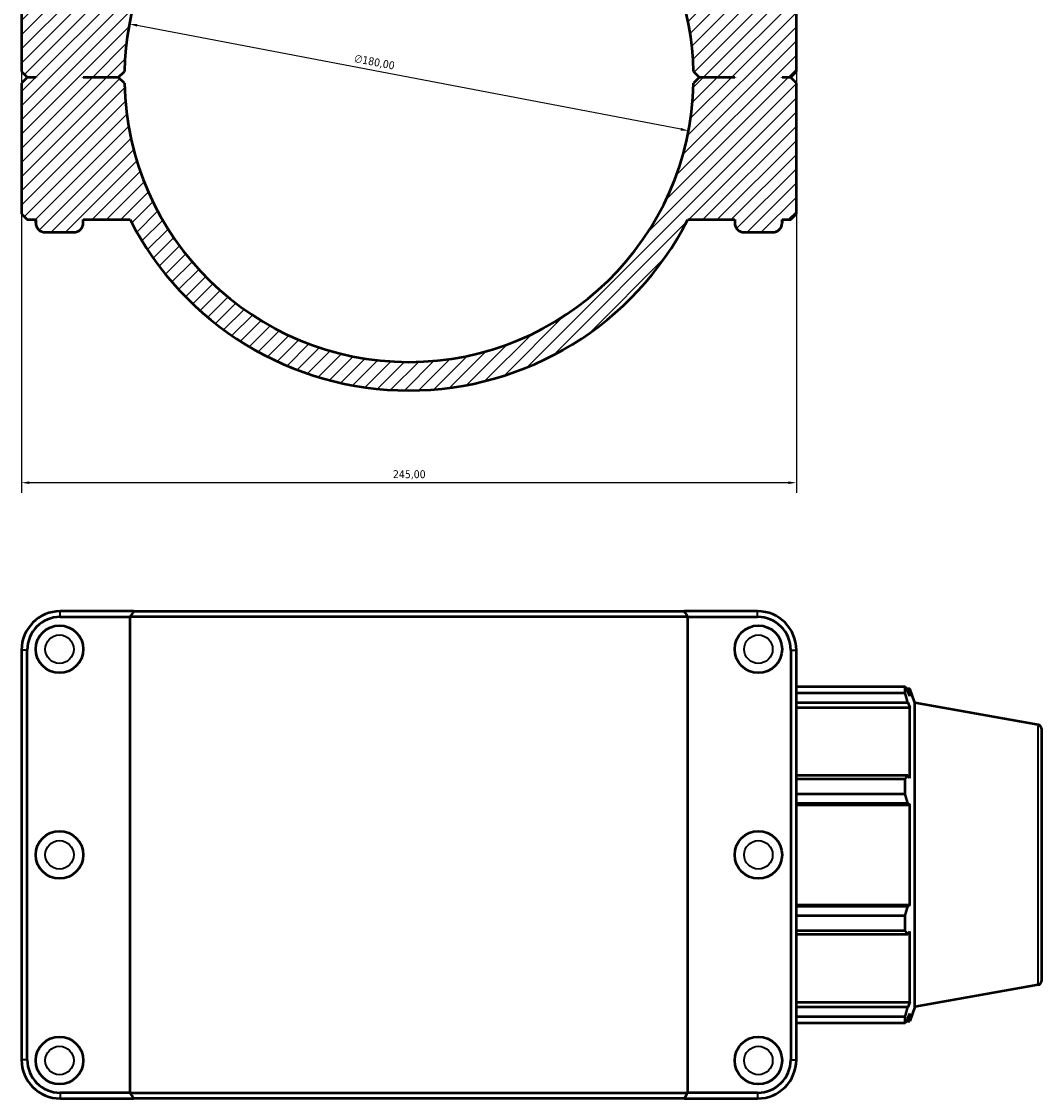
# Model space of a CAD drawing. Header units: millimetres. Extents: x 0 to 1075, y -44 to 1487.
# Tile 6 of 8: x 304 to 627, y 785 to 1125. Entities that reach past the tile are written whole.
import ezdxf

# ---------------------------------------------------------------- set-up
doc = ezdxf.new("R2010")
doc.units = ezdxf.units.MM
for name, color, linetype, lineweight in [('Dimension (ISO)', 7, 'Continuous', 25), ('Hatch (ISO)', 7, 'Continuous', 18), ('Visible (ISO)', 7, 'Continuous', 50), ('Visible Narrow (ISO)', 7, 'Continuous', 35)]:
    doc.layers.add(name, color=color, linetype=linetype, lineweight=lineweight)
doc.styles.add('Note Text (ISO)', font='tahoma.ttf')
doc.dimstyles.new('Default (ISO)', dxfattribs={"dimtxt": 2.5, "dimasz": 2.5, "dimexe": 3.175, "dimexo": 0, "dimgap": 0.762, "dimtad": 1, "dimrnd": 1e-08, "dimzin": 0, "dimtxsty": 'Note Text (ISO)', "dimcen": 0.09, "dimdle": 10, "dimclrd": 256, "dimclre": 256, "dimclrt": 256, "dimazin": 0, "dimtfac": 1.40208, "dimtmove": 0, "dimatfit": 3, "dimfxl": 1, "dimtolj": 1, "dimtzin": 0, "dimlwd": -1, "dimlwe": -1, "dimarcsym": 0})

# ---------------------------------------------------------------- blocks, each defined once
blk = doc.blocks.new('*D7')
at = {"layer": 'Defpoints', "color": 0, "transparency": 16777216}
for p in [(338.13, 1124.66), (514.94, 1090.89)]:
    blk.add_point(p, dxfattribs=at)
at = {"layer": 'Dimension (ISO)', "transparency": 16777216}
blk.add_line((512.48, 1091.36), (340.58, 1124.19), dxfattribs=at)
blk.add_arc((426.53, 1107.78), 90, 106.1271, 171.2073, dxfattribs=at)
for points in [[(340.66, 1124.6), (340.5, 1123.78), (338.13, 1124.66)], [(512.56, 1091.77), (512.4, 1090.95), (514.94, 1090.89)]]:
    blk.add_solid(points, dxfattribs=at)
at = {"layer": 'Dimension (ISO)', "color": 232, "true_color": 0xca0064, "transparency": 16777216, "insert": (409.56, 1115.07), "char_height": 2.5, "attachment_point": 1, "rotation": 349.1861, "style": 'Note Text (ISO)'}
blk.add_mtext('\\A1;∅180,00', dxfattribs=at)
blk = doc.blocks.new('*D13')
at = {"layer": 'Defpoints', "color": 0, "transparency": 16777216}
for p in [(304.03, 1109.63), (549.03, 1109.63), (304.03, 979.63)]:
    blk.add_point(p, dxfattribs=at)
at = {"layer": 'Dimension (ISO)', "transparency": 16777216}
for p, q in [((304.03, 1109.63), (304.03, 976.45)), ((549.03, 1109.63), (549.03, 976.45)), ((546.53, 979.63), (306.53, 979.63))]:
    blk.add_line(p, q, dxfattribs=at)
for points in [[(306.53, 980.05), (306.53, 979.21), (304.03, 979.63)], [(546.53, 980.05), (546.53, 979.21), (549.03, 979.63)]]:
    blk.add_solid(points, dxfattribs=at)
at = {"layer": 'Dimension (ISO)', "color": 232, "true_color": 0xca0064, "transparency": 16777216, "insert": (421.48, 983.57), "char_height": 2.5, "attachment_point": 1, "style": 'Note Text (ISO)'}
blk.add_mtext('\\A1;245,00', dxfattribs=at)

msp = doc.modelspace()

# ---------------------------------------------------------------- hatches: boundary and pattern name
at = {"layer": 'Hatch (ISO)'}
h = msp.add_hatch(dxfattribs=at)
h.set_pattern_fill('ANSI31', color=256, scale=25.4, style=0)
h.set_pattern_definition([(45, (0, 0), (-2.245064, 2.245064), [])])
edge = h.paths.add_edge_path()
edge.add_line((304.031, 1109.63), (305.831, 1107.83))
edge.add_line((305.831, 1107.83), (308.531, 1107.83))
edge.add_line((308.531, 1107.83), (308.531, 1107.73))
edge.add_line((308.531, 1107.73), (305.831, 1107.73))
edge.add_line((305.831, 1107.73), (304.031, 1105.93))
edge.add_line((304.031, 1105.93), (304.031, 1064.58))
edge.add_line((304.031, 1064.58), (305.831, 1062.78))
edge.add_line((305.831, 1062.78), (308.531, 1062.78))
edge.add_line((308.531, 1062.78), (308.531, 1061.78))
edge.add_spline(control_points=[(308.531, 1061.78), (308.531, 1061.41), (308.618, 1060.974), (308.901, 1060.29), (309.148, 1059.92), (309.672, 1059.397), (310.041, 1059.15), (310.725, 1058.867), (311.161, 1058.78), (311.531, 1058.78)], knot_values=[0, 0, 0, 0, 0.1110712, 0.1110712, 0.2221435, 0.2221435, 0.3332179, 0.3332179, 0.4442964, 0.4442964, 0.4442964, 0.4442964], degree=3, periodic=0)
edge.add_line((311.531, 1058.78), (320.531, 1058.78))
edge.add_spline(control_points=[(320.531, 1058.78), (320.901, 1058.78), (321.337, 1058.867), (322.021, 1059.15), (322.391, 1059.397), (322.914, 1059.92), (323.161, 1060.29), (323.444, 1060.974), (323.531, 1061.41), (323.531, 1061.78)], knot_values=[-0.4442964, -0.4442964, -0.4442964, -0.4442964, -0.3332179, -0.3332179, -0.2221435, -0.2221435, -0.1110712, -0.1110712, 0, 0, 0, 0], degree=3, periodic=0)
edge.add_line((323.531, 1061.78), (323.531, 1062.78))
edge.add_line((323.531, 1062.78), (338.35, 1062.78))
edge.add_ellipse((426.531, 1107.78), major_axis=(-88.182, -45), ratio=1, start_angle=0, end_angle=125.92862)
edge.add_line((514.713, 1062.78), (529.531, 1062.78))
edge.add_line((529.531, 1062.78), (529.531, 1061.78))
edge.add_spline(control_points=[(529.531, 1061.78), (529.531, 1061.41), (529.618, 1060.974), (529.901, 1060.29), (530.148, 1059.92), (530.672, 1059.397), (531.041, 1059.15), (531.725, 1058.867), (532.161, 1058.78), (532.531, 1058.78)], knot_values=[0, 0, 0, 0, 0.1110712, 0.1110712, 0.2221435, 0.2221435, 0.3332179, 0.3332179, 0.4442964, 0.4442964, 0.4442964, 0.4442964], degree=3, periodic=0)
edge.add_line((532.531, 1058.78), (541.531, 1058.78))
edge.add_spline(control_points=[(541.531, 1058.78), (541.901, 1058.78), (542.337, 1058.867), (543.021, 1059.15), (543.391, 1059.397), (543.914, 1059.92), (544.161, 1060.29), (544.444, 1060.974), (544.531, 1061.41), (544.531, 1061.78)], knot_values=[-0.4442964, -0.4442964, -0.4442964, -0.4442964, -0.3332179, -0.3332179, -0.2221435, -0.2221435, -0.1110712, -0.1110712, 0, 0, 0, 0], degree=3, periodic=0)
edge.add_line((544.531, 1061.78), (544.531, 1062.78))
edge.add_line((544.531, 1062.78), (547.231, 1062.78))
edge.add_line((547.231, 1062.78), (549.031, 1064.58))
edge.add_line((549.031, 1064.58), (549.031, 1105.93))
edge.add_line((549.031, 1105.93), (547.231, 1107.73))
edge.add_line((547.231, 1107.73), (544.531, 1107.73))
edge.add_line((544.531, 1107.73), (544.531, 1107.83))
edge.add_line((544.531, 1107.83), (547.231, 1107.83))
edge.add_line((547.231, 1107.83), (549.031, 1109.63))
edge.add_line((549.031, 1109.63), (549.031, 1150.98))
edge.add_line((549.031, 1150.98), (547.231, 1152.78))
edge.add_line((547.231, 1152.78), (545.638, 1152.78))
edge.add_line((545.638, 1152.78), (545.638, 1157.78))
edge.add_line((545.638, 1157.78), (542.031, 1157.78))
edge.add_line((542.031, 1157.78), (542.031, 1158.98))
edge.add_line((542.031, 1158.98), (540.231, 1160.78))
edge.add_line((540.231, 1160.78), (533.832, 1160.78))
edge.add_line((533.832, 1160.78), (532.031, 1158.98))
edge.add_line((532.031, 1158.98), (532.031, 1157.78))
edge.add_line((532.031, 1157.78), (528.371, 1157.78))
edge.add_line((528.371, 1157.78), (528.371, 1152.78))
edge.add_line((528.371, 1152.78), (514.713, 1152.78))
edge.add_ellipse((426.531, 1107.78), major_axis=(88.182, 45), ratio=1, start_angle=0, end_angle=41.12631)
edge.add_line((463.358, 1199.676), (463.358, 1227.98))
edge.add_line((463.358, 1227.98), (462.458, 1228.88))
edge.add_line((462.458, 1228.88), (497.056, 1228.88))
edge.add_line((497.056, 1228.88), (505.531, 1220.405))
edge.add_line((505.531, 1220.405), (512.674, 1220.405))
edge.add_line((512.674, 1220.405), (512.674, 1213.19))
edge.add_spline(control_points=[(512.674, 1213.19), (512.674, 1213.034), (512.71, 1212.851), (512.829, 1212.564), (512.933, 1212.409), (513.153, 1212.189), (513.308, 1212.085), (513.596, 1211.966), (513.779, 1211.93), (513.934, 1211.93)], knot_values=[-0.1866013, -0.1866013, -0.1866013, -0.1866013, -0.139951, -0.139951, -0.0933007, -0.0933007, -0.0466503, -0.0466503, 0, 0, 0, 0], degree=3, periodic=0)
edge.add_line((513.934, 1211.93), (514.271, 1211.93))
edge.add_spline(control_points=[(514.271, 1211.93), (514.427, 1211.93), (514.61, 1211.966), (514.897, 1212.085), (515.052, 1212.189), (515.272, 1212.409), (515.376, 1212.564), (515.495, 1212.851), (515.531, 1213.034), (515.531, 1213.19)], knot_values=[0, 0, 0, 0, 0.0466503, 0.0466503, 0.0933006, 0.0933006, 0.139951, 0.139951, 0.1866013, 0.1866013, 0.1866013, 0.1866013], degree=3, periodic=0)
edge.add_line((515.531, 1213.19), (515.531, 1217.58))
edge.add_line((515.531, 1217.58), (526.531, 1217.58))
edge.add_line((526.531, 1217.58), (526.531, 1206.28))
edge.add_line((526.531, 1206.28), (532.181, 1206.28))
edge.add_line((532.181, 1206.28), (532.181, 1210.235))
edge.add_line((532.181, 1210.235), (584.878, 1210.235))
edge.add_line((584.878, 1210.235), (586.531, 1214.777))
edge.add_line((586.531, 1214.777), (625.49, 1221.646))
edge.add_spline(control_points=[(625.49, 1221.646), (625.582, 1221.663), (625.674, 1221.69), (625.897, 1221.783), (626.052, 1221.886), (626.272, 1222.106), (626.376, 1222.261), (626.495, 1222.549), (626.531, 1222.732), (626.531, 1222.887)], knot_values=[0.0208059, 0.0208059, 0.0208059, 0.0208059, 0.0466503, 0.0466503, 0.0933006, 0.0933006, 0.139951, 0.139951, 0.1866013, 0.1866013, 0.1866013, 0.1866013], degree=3, periodic=0)
edge.add_line((626.531, 1222.887), (626.531, 1231.28))
edge.add_line((626.531, 1231.28), (609.865, 1228.341))
edge.add_line((609.865, 1228.341), (609.865, 1231.28))
edge.add_line((609.865, 1231.28), (516.531, 1231.28))
edge.add_line((516.531, 1231.28), (516.531, 1237.58))
edge.add_line((516.531, 1237.58), (426.531, 1237.58))
edge.add_line((426.531, 1237.58), (426.531, 1228.88))
edge.add_line((426.531, 1228.88), (451.531, 1228.88))
edge.add_line((451.531, 1228.88), (451.531, 1194.238))
edge.add_ellipse((426.531, 1107.78), major_axis=(25, 86.458), ratio=1, start_angle=287.30536, end_angle=360, ccw=False)
edge.add_line((516.512, 1109.63), (518.331, 1107.83))
edge.add_line((518.331, 1107.83), (529.531, 1107.83))
edge.add_line((529.531, 1107.83), (529.531, 1107.73))
edge.add_line((529.531, 1107.73), (518.331, 1107.73))
edge.add_line((518.331, 1107.73), (516.512, 1105.93))
edge.add_ellipse((426.531, 1107.78), major_axis=(89.981, -1.85), ratio=1, start_angle=182.35553, end_angle=360, ccw=False)
edge.add_line((336.55, 1105.93), (334.731, 1107.73))
edge.add_line((334.731, 1107.73), (323.531, 1107.73))
edge.add_line((323.531, 1107.73), (323.531, 1107.83))
edge.add_line((323.531, 1107.83), (334.731, 1107.83))
edge.add_line((334.731, 1107.83), (336.55, 1109.63))
edge.add_ellipse((426.531, 1107.78), major_axis=(-89.981, 1.85), ratio=1, start_angle=287.30536, end_angle=360, ccw=False)
edge.add_line((401.531, 1194.238), (401.531, 1382.523))
edge.add_line((401.531, 1382.523), (451.531, 1382.523))
edge.add_line((451.531, 1382.523), (451.531, 1296.68))
edge.add_line((451.531, 1296.68), (426.531, 1296.68))
edge.add_line((426.531, 1296.68), (426.531, 1287.98))
edge.add_line((426.531, 1287.98), (516.531, 1287.98))
edge.add_line((516.531, 1287.98), (516.531, 1294.28))
edge.add_line((516.531, 1294.28), (609.865, 1294.28))
edge.add_line((609.865, 1294.28), (609.865, 1297.219))
edge.add_line((609.865, 1297.219), (626.531, 1294.28))
edge.add_line((626.531, 1294.28), (626.531, 1302.673))
edge.add_spline(control_points=[(626.531, 1302.673), (626.531, 1302.828), (626.495, 1303.011), (626.376, 1303.298), (626.272, 1303.454), (626.052, 1303.673), (625.897, 1303.777), (625.674, 1303.87), (625.582, 1303.897), (625.49, 1303.913)], knot_values=[0.5598041, 0.5598041, 0.5598041, 0.5598041, 0.6064544, 0.6064544, 0.6531048, 0.6531048, 0.6997551, 0.6997551, 0.7255995, 0.7255995, 0.7255995, 0.7255995], degree=3, periodic=0)
edge.add_line((625.49, 1303.913), (586.531, 1310.783))
edge.add_line((586.531, 1310.783), (584.878, 1315.325))
edge.add_line((584.878, 1315.325), (532.181, 1315.325))
edge.add_line((532.181, 1315.325), (532.181, 1319.28))
edge.add_line((532.181, 1319.28), (526.531, 1319.28))
edge.add_line((526.531, 1319.28), (526.531, 1307.98))
edge.add_line((526.531, 1307.98), (515.531, 1307.98))
edge.add_line((515.531, 1307.98), (515.531, 1312.37))
edge.add_spline(control_points=[(515.531, 1312.37), (515.531, 1312.525), (515.495, 1312.708), (515.376, 1312.996), (515.272, 1313.151), (515.052, 1313.371), (514.897, 1313.474), (514.61, 1313.593), (514.427, 1313.63), (514.271, 1313.63)], knot_values=[-0.1866013, -0.1866013, -0.1866013, -0.1866013, -0.139951, -0.139951, -0.0933006, -0.0933006, -0.0466503, -0.0466503, 0, 0, 0, 0], degree=3, periodic=0)
edge.add_line((514.271, 1313.63), (513.934, 1313.63))
edge.add_spline(control_points=[(513.934, 1313.63), (513.779, 1313.63), (513.596, 1313.593), (513.308, 1313.474), (513.153, 1313.371), (512.933, 1313.151), (512.829, 1312.996), (512.71, 1312.708), (512.674, 1312.525), (512.674, 1312.37)], knot_values=[0, 0, 0, 0, 0.0466503, 0.0466503, 0.0933007, 0.0933007, 0.139951, 0.139951, 0.1866013, 0.1866013, 0.1866013, 0.1866013], degree=3, periodic=0)
edge.add_line((512.674, 1312.37), (512.674, 1305.155))
edge.add_line((512.674, 1305.155), (505.531, 1305.155))
edge.add_line((505.531, 1305.155), (497.056, 1296.68))
edge.add_line((497.056, 1296.68), (465.532, 1296.68))
edge.add_line((465.532, 1296.68), (474.689, 1305.837))
edge.add_line((474.689, 1305.837), (474.689, 1344.18))
edge.add_line((474.689, 1344.18), (483.187, 1344.18))
edge.add_line((483.187, 1344.18), (483.187, 1382.523))
edge.add_spline(control_points=[(483.187, 1382.523), (483.187, 1384.674), (482.975, 1387.023), (482.06, 1391.623), (481.357, 1393.875), (479.711, 1397.849), (478.616, 1399.938), (476.01, 1403.838), (474.499, 1405.649), (471.457, 1408.691), (469.646, 1410.202), (465.746, 1412.808), (463.656, 1413.903), (459.682, 1415.55), (457.431, 1416.253), (452.83, 1417.168), (450.481, 1417.38), (448.33, 1417.38)], knot_values=[7.3735287, 7.3735287, 7.3735287, 7.3735287, 8.0188051, 8.0188051, 8.6640815, 8.6640815, 9.309358, 9.309358, 9.9546345, 9.9546345, 10.5999113, 10.5999113, 11.2451881, 11.2451881, 11.8904659, 11.8904659, 12.5357437, 12.5357437, 12.5357437, 12.5357437], degree=3, periodic=0)
edge.add_line((448.33, 1417.38), (448.33, 1440.78))
edge.add_spline(control_points=[(448.33, 1440.78), (448.33, 1440.903), (448.301, 1441.049), (448.207, 1441.277), (448.124, 1441.4), (447.95, 1441.574), (447.827, 1441.656), (447.599, 1441.751), (447.453, 1441.78), (447.33, 1441.78)], knot_values=[0, 0, 0, 0, 0.037024, 0.037024, 0.0740481, 0.0740481, 0.1110723, 0.1110723, 0.1480964, 0.1480964, 0.1480964, 0.1480964], degree=3, periodic=0)
edge.add_line((447.33, 1441.78), (405.732, 1441.78))
edge.add_spline(control_points=[(405.732, 1441.78), (405.609, 1441.78), (405.464, 1441.751), (405.236, 1441.656), (405.113, 1441.574), (404.938, 1441.4), (404.856, 1441.277), (404.761, 1441.049), (404.732, 1440.903), (404.732, 1440.78)], knot_values=[-0.1480964, -0.1480964, -0.1480964, -0.1480964, -0.1110723, -0.1110723, -0.0740481, -0.0740481, -0.037024, -0.037024, 0, 0, 0, 0], degree=3, periodic=0)
edge.add_line((404.732, 1440.78), (404.732, 1417.38))
edge.add_spline(control_points=[(404.732, 1417.38), (402.581, 1417.38), (400.232, 1417.168), (395.632, 1416.253), (393.38, 1415.55), (389.406, 1413.903), (387.317, 1412.808), (383.417, 1410.202), (381.606, 1408.691), (378.564, 1405.649), (377.053, 1403.838), (374.447, 1399.938), (373.352, 1397.849), (371.705, 1393.875), (371.003, 1391.623), (370.087, 1387.023), (369.875, 1384.674), (369.875, 1382.523)], knot_values=[16.9583711, 16.9583711, 16.9583711, 16.9583711, 17.6036488, 17.6036488, 18.2489266, 18.2489266, 18.8942034, 18.8942034, 19.5394802, 19.5394802, 20.1847567, 20.1847567, 20.8300332, 20.8300332, 21.4753096, 21.4753096, 22.120586, 22.120586, 22.120586, 22.120586], degree=3, periodic=0)
edge.add_line((369.875, 1382.523), (369.875, 1344.18))
edge.add_line((369.875, 1344.18), (378.374, 1344.18))
edge.add_line((378.374, 1344.18), (378.374, 1305.837))
edge.add_line((378.374, 1305.837), (392.538, 1291.673))
edge.add_line((392.538, 1291.673), (392.538, 1236.547))
edge.add_line((392.538, 1236.547), (389.705, 1236.547))
edge.add_line((389.705, 1236.547), (389.705, 1229.88))
edge.add_line((389.705, 1229.88), (398.203, 1229.88))
edge.add_line((398.203, 1229.88), (398.203, 1229.78))
edge.add_line((398.203, 1229.78), (391.505, 1229.78))
edge.add_line((391.505, 1229.78), (389.705, 1227.98))
edge.add_line((389.705, 1227.98), (389.705, 1199.676))
edge.add_ellipse((426.531, 1107.78), major_axis=(-36.826, 91.896), ratio=1, start_angle=0, end_angle=41.12631)
edge.add_line((338.35, 1152.78), (324.691, 1152.78))
edge.add_line((324.691, 1152.78), (324.691, 1157.78))
edge.add_line((324.691, 1157.78), (321.031, 1157.78))
edge.add_line((321.031, 1157.78), (321.031, 1158.98))
edge.add_line((321.031, 1158.98), (319.231, 1160.78))
edge.add_line((319.231, 1160.78), (312.832, 1160.78))
edge.add_line((312.832, 1160.78), (311.031, 1158.98))
edge.add_line((311.031, 1158.98), (311.031, 1157.78))
edge.add_line((311.031, 1157.78), (307.424, 1157.78))
edge.add_line((307.424, 1157.78), (307.424, 1152.78))
edge.add_line((307.424, 1152.78), (305.831, 1152.78))
edge.add_line((305.831, 1152.78), (304.031, 1150.98))
edge.add_line((304.031, 1150.98), (304.031, 1109.63))

# ---------------------------------------------------------------- linework, layer by layer
at = {"layer": 'Visible (ISO)'}
for p, q in [((304.031, 1150.98), (304.031, 1109.63)), ((549.031, 1109.63), (549.031, 1150.98)), ((304.031, 1109.63), (305.831, 1107.83)), ((305.831, 1107.73), (304.031, 1105.93)), ((305.831, 1107.83), (308.531, 1107.83)), ((308.531, 1107.73), (305.831, 1107.73)), ((308.531, 1107.83), (308.531, 1107.73)), ((308.531, 1107.73), (308.531, 1107.83)), ((323.531, 1107.73), (323.531, 1107.83)), ((323.531, 1107.83), (334.731, 1107.83)), ((323.531, 1107.73), (323.531, 1107.83)), ((334.731, 1107.73), (323.531, 1107.73)), ((334.731, 1107.83), (336.55, 1109.63)), ((336.55, 1105.93), (334.731, 1107.73)), ((516.512, 1109.63), (518.331, 1107.83)), ((518.331, 1107.73), (516.512, 1105.93)), ((518.331, 1107.83), (529.531, 1107.83)), ((529.531, 1107.73), (518.331, 1107.73)), ((529.531, 1107.83), (529.531, 1107.73)), ((529.531, 1107.83), (529.531, 1107.73)), ((544.531, 1107.73), (544.531, 1107.83)), ((544.531, 1107.83), (547.231, 1107.83)), ((544.531, 1107.83), (544.531, 1107.73)), ((547.231, 1107.73), (544.531, 1107.73)), ((547.231, 1107.83), (549.031, 1109.63)), ((549.031, 1105.93), (547.231, 1107.73)), ((304.031, 1105.93), (304.031, 1064.58)), ((549.031, 1064.58), (549.031, 1105.93)), ((304.031, 1064.58), (305.831, 1062.78)), ((305.831, 1062.78), (308.531, 1062.78)), ((308.531, 1062.78), (308.531, 1061.78)), ((308.531, 1061.78), (308.531, 1062.78)), ((323.531, 1061.78), (323.531, 1062.78)), ((323.531, 1062.78), (338.35, 1062.78)), ((323.531, 1061.78), (323.531, 1062.78)), ((514.713, 1062.78), (529.531, 1062.78)), ((529.531, 1062.78), (529.531, 1061.78)), ((529.531, 1062.78), (529.531, 1061.78)), ((544.531, 1061.78), (544.531, 1062.78)), ((544.531, 1062.78), (547.231, 1062.78)), ((544.531, 1062.78), (544.531, 1061.78)), ((547.231, 1062.78), (549.031, 1064.58)), ((311.531, 1058.78), (320.531, 1058.78)), ((532.531, 1058.78), (541.531, 1058.78)), ((339.459, 939.001), (316.281, 939.001)), ((316.281, 937.201), (338.35, 937.201)), ((514.713, 937.201), (338.35, 937.201)), ((338.35, 786.801), (338.35, 937.201)), ((339.459, 939.001), (513.604, 939.001)), ((536.781, 939.001), (513.604, 939.001)), ((514.713, 937.201), (536.781, 937.201)), ((514.713, 786.801), (514.713, 937.201)), ((304.031, 926.751), (304.031, 797.251)), ((305.831, 797.251), (305.831, 926.751)), ((547.231, 926.751), (547.231, 797.251)), ((549.031, 797.251), (549.031, 926.751)), ((549.031, 915.163), (583.439, 915.163)), ((583.439, 913.12), (549.031, 913.12)), ((583.439, 913.12), (583.439, 915.163)), ((583.797, 914.546), (584.878, 914.546)), ((584.878, 912.114), (584.261, 913.73)), ((584.878, 912.114), (584.878, 914.546)), ((586.531, 910.004), (584.878, 914.546)), ((549.031, 910.112), (584.261, 910.112)), ((584.261, 910.112), (584.878, 908.609)), ((586.531, 813.998), (586.531, 910.004)), ((625.49, 903.134), (586.531, 910.004)), ((549.031, 908.609), (584.878, 908.609)), ((584.878, 886.263), (584.878, 908.609)), ((626.531, 901.894), (626.531, 822.108)), ((584.261, 887.046), (549.031, 887.046)), ((549.031, 886.064), (583.439, 886.064)), ((583.439, 881.132), (583.439, 886.064)), ((584.878, 886.263), (584.261, 887.046)), ((583.439, 881.132), (549.031, 881.132)), ((549.031, 878.311), (584.261, 878.311)), ((584.261, 878.311), (584.878, 877.801)), ((549.031, 877.801), (584.878, 877.801)), ((584.878, 846.2), (584.878, 877.801)), ((549.031, 846.2), (584.878, 846.2)), ((584.261, 845.691), (549.031, 845.691)), ((584.878, 846.2), (584.261, 845.691)), ((549.031, 842.87), (583.439, 842.87)), ((583.439, 837.937), (583.439, 842.87)), ((583.439, 837.937), (549.031, 837.937)), ((584.261, 836.956), (584.878, 837.738)), ((584.878, 815.393), (584.878, 837.738)), ((549.031, 836.956), (584.261, 836.956)), ((625.49, 820.867), (586.531, 813.998)), ((549.031, 815.393), (584.878, 815.393)), ((584.261, 813.889), (549.031, 813.889)), ((584.878, 815.393), (584.261, 813.889)), ((586.531, 813.998), (584.878, 809.456)), ((549.031, 810.881), (583.439, 810.881)), ((583.439, 808.838), (583.439, 810.881)), ((584.261, 810.271), (584.878, 811.888)), ((584.878, 809.456), (584.878, 811.888)), ((583.439, 808.838), (549.031, 808.838)), ((583.797, 809.456), (584.878, 809.456)), ((338.35, 786.801), (316.281, 786.801)), ((338.35, 786.801), (514.713, 786.801)), ((536.781, 786.801), (514.713, 786.801)), ((316.281, 785.001), (339.459, 785.001)), ((513.604, 785.001), (339.459, 785.001)), ((513.604, 785.001), (536.781, 785.001))]:
    msp.add_line(p, q, dxfattribs=at)
for centre in [(316.031, 927.001), (537.031, 927.001), (316.031, 862.001), (537.031, 862.001), (316.031, 797.001), (537.031, 797.001)]:
    msp.add_circle(centre, 7.5, dxfattribs=at)
for centre, radius, start, end in [((426.531, 1107.78), 90, 106.12759, 178.82223), ((426.531, 1107.78), 90, 1.17777, 73.87241), ((426.531, 1107.78), 90, 181.17777, 358.82223), ((426.531, 1107.78), 99, 207.03569, 332.96431), ((311.531, 1061.78), 3, 180, 270), ((320.531, 1061.78), 3, 270, 0), ((532.531, 1061.78), 3, 180, 270), ((541.531, 1061.78), 3, 270, 0), ((316.281, 926.751), 12.25, 90, 180), ((316.281, 926.751), 10.45, 90, 180), ((536.781, 926.751), 12.25, 0, 90), ((536.781, 926.751), 10.45, 0, 90), ((625.271, 901.894), 1.26, 0, 80), ((625.271, 822.108), 1.26, 280, 0), ((316.281, 797.251), 12.25, 180, 270), ((316.281, 797.251), 10.45, 180, 270), ((536.781, 797.251), 12.25, 270, 0), ((536.781, 797.251), 10.45, 270, 0)]:
    msp.add_arc(centre, radius, start, end, dxfattribs=at)
for points, knots in [([(308.531, 1061.78), (308.531, 1061.41), (308.618, 1060.974), (308.901, 1060.29), (309.148, 1059.92), (309.672, 1059.397), (310.041, 1059.15), (310.725, 1058.867), (311.161, 1058.78), (311.531, 1058.78)], [0, 0, 0, 0, 0.11107122, 0.11107122, 0.22214353, 0.22214353, 0.33321793, 0.33321793, 0.44429636, 0.44429636, 0.44429636, 0.44429636]), ([(320.531, 1058.78), (320.901, 1058.78), (321.337, 1058.867), (322.021, 1059.15), (322.391, 1059.397), (322.914, 1059.92), (323.161, 1060.29), (323.444, 1060.974), (323.531, 1061.41), (323.531, 1061.78)], [-0.44429636, -0.44429636, -0.44429636, -0.44429636, -0.33321793, -0.33321793, -0.22214353, -0.22214353, -0.11107122, -0.11107122, 0, 0, 0, 0]), ([(529.531, 1061.78), (529.531, 1061.41), (529.618, 1060.974), (529.901, 1060.29), (530.148, 1059.92), (530.672, 1059.397), (531.041, 1059.15), (531.725, 1058.867), (532.161, 1058.78), (532.531, 1058.78)], [0, 0, 0, 0, 0.11107122, 0.11107122, 0.22214353, 0.22214353, 0.33321793, 0.33321793, 0.44429636, 0.44429636, 0.44429636, 0.44429636]), ([(541.531, 1058.78), (541.901, 1058.78), (542.337, 1058.867), (543.021, 1059.15), (543.391, 1059.397), (543.914, 1059.92), (544.161, 1060.29), (544.444, 1060.974), (544.531, 1061.41), (544.531, 1061.78)], [-0.44429636, -0.44429636, -0.44429636, -0.44429636, -0.33321793, -0.33321793, -0.22214353, -0.22214353, -0.11107122, -0.11107122, 0, 0, 0, 0])]:
    msp.add_open_spline(points, degree=3, knots=knots, dxfattribs=at)
for points in [[(339.459, 939.001), (339.087, 938.401), (338.717, 937.801), (338.35, 937.201)], [(513.604, 939.001), (513.975, 938.401), (514.345, 937.801), (514.713, 937.201)], [(339.459, 785.001), (339.087, 785.6), (338.717, 786.2), (338.35, 786.801)], [(513.604, 785.001), (513.975, 785.6), (514.345, 786.2), (514.713, 786.801)]]:
    msp.add_open_spline(points, degree=3, dxfattribs=at)
for points, weights in [([(583.439, 915.163), (583.866, 914.432), (584.261, 913.73)], [1, 1.00175658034, 1.00269704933]), ([(584.261, 910.112), (583.866, 911.586), (583.439, 913.12)], [1.00269704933, 1.00175658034, 1]), ([(583.439, 886.064), (583.866, 886.565), (584.261, 887.046)], [1, 1.00175658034, 1.00269704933]), ([(584.261, 878.311), (583.866, 879.693), (583.439, 881.132)], [1.00269704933, 1.00175658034, 1]), ([(583.439, 842.87), (583.866, 844.309), (584.261, 845.691)], [1, 1.00175658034, 1.00269704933]), ([(584.261, 836.956), (583.866, 837.436), (583.439, 837.937)], [1.00269704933, 1.00175658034, 1]), ([(583.439, 810.881), (583.866, 812.416), (584.261, 813.889)], [1, 1.00175658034, 1.00269704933]), ([(584.261, 810.271), (583.866, 809.569), (583.439, 808.838)], [1.00269704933, 1.00175658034, 1])]:
    msp.add_rational_spline(points, weights, degree=2, dxfattribs=at)
at = {"layer": 'Visible Narrow (ISO)'}
for p, q in [((316.281, 937.291), (316.281, 938.911)), ((536.781, 937.291), (536.781, 938.911)), ((305.741, 926.751), (304.121, 926.751)), ((547.321, 926.751), (548.941, 926.751)), ((625.49, 821.374), (625.49, 902.628)), ((305.741, 797.251), (304.121, 797.251)), ((547.321, 797.251), (548.941, 797.251)), ((316.281, 786.711), (316.281, 785.091)), ((536.781, 786.711), (536.781, 785.091))]:
    msp.add_line(p, q, dxfattribs=at)
for centre in [(316.031, 927.001), (537.031, 927.001), (316.031, 862.001), (537.031, 862.001), (316.031, 797.001), (537.031, 797.001)]:
    msp.add_circle(centre, 4.5, dxfattribs=at)

# ---------------------------------------------------------------- dimensions: what is measured, and where the dimension line sits
at = {"layer": 'Dimension (ISO)'}
dim = msp.add_diameter_dim_2p(p1=(514.936, 1090.891), p2=(338.127, 1124.663), dimstyle='Default (ISO)', override={"dimdec": 2, "dimlfac": 0.99997, "dimtp": 0, "dimtm": 0, "dimtdec": 2, "dimatfit": 2}, dxfattribs=at)
dim.commit()
dim.dimension.update_dxf_attribs({"geometry": '*D7', "text_midpoint": (415.135, 1109.954), "dimtype": 163})
dim = msp.add_linear_dim(base=(304.031, 979.63), p1=(549.031, 1109.63), p2=(304.031, 1109.63), dimstyle='Default (ISO)', override={"dimdec": 2, "dimtp": 0, "dimtm": 0, "dimtdec": 2, "dimtofl": 0, "dimatfit": 1}, dxfattribs=at)
dim.commit()
dim.dimension.update_dxf_attribs({"geometry": '*D13', "text_midpoint": (426.531, 979.63), "dimtype": 160})

doc.saveas('drawing.dxf')
